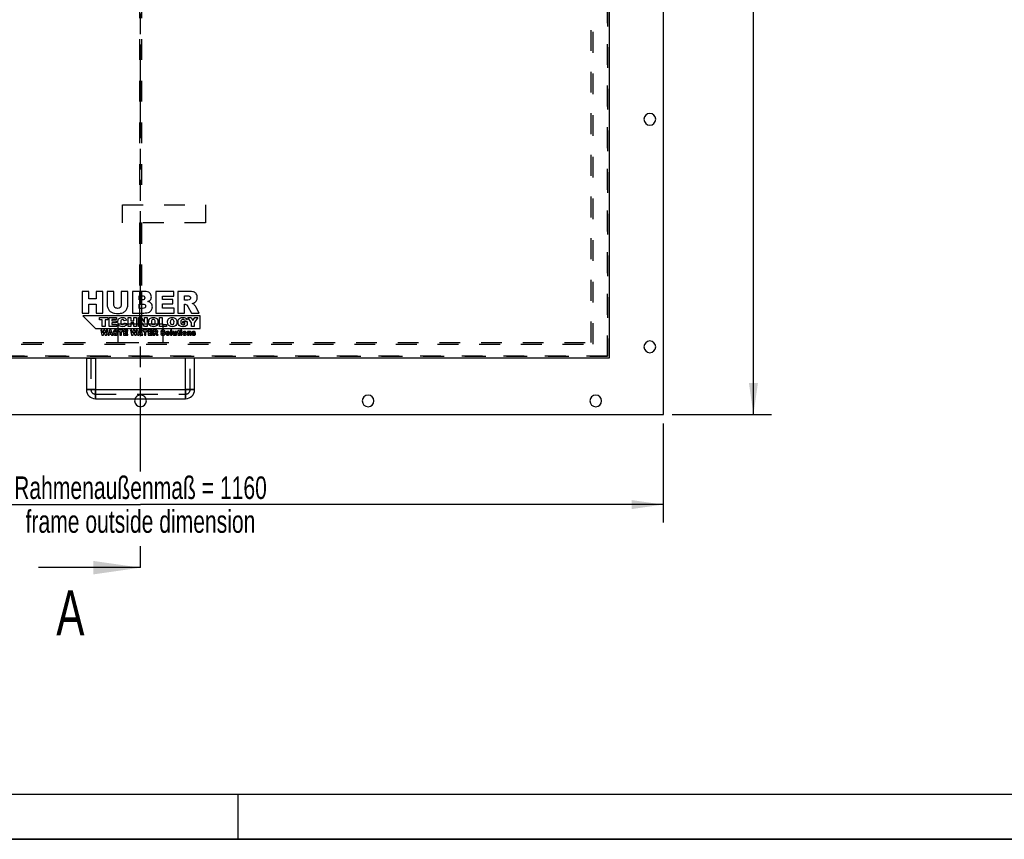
# Model space of a CAD drawing. Header units: millimetres. Extents: x 0 to 4200, y 0 to 2970.
# Tile 2 of 15: x 1008 to 2100, y 0 to 909. Entities that reach past the tile are written whole.
import ezdxf

# ---------------------------------------------------------------- set-up
doc = ezdxf.new("R2010")
doc.units = ezdxf.units.MM
doc.header["$LTSCALE"] = 231
doc.linetypes.add('HIDDEN', pattern=[0.2, 0.1, -0.1])
doc.linetypes.add('PHANTOM', pattern=[0.8, 0.45, -0.05, 0.1, -0.05, 0.1, -0.05])
doc.layers.get('0').update_dxf_attribs({"linetype": 'CONTINUOUS'})
for name, color, linetype in [('005_AXIS', 7, 'CONTINUOUS'), ('007_CURVES', 7, 'CONTINUOUS'), ('050_DIMENSIONING', 7, 'CONTINUOUS'), ('DEFAULT_2', 8, 'HIDDEN'), ('HATCHING_BL1', 7, 'CONTINUOUS')]:
    doc.layers.add(name, color=color, linetype=linetype)
doc.styles.get("Standard").update_dxf_attribs({"font": 'txt', "width": 0.7})
doc.dimstyles.new('DIMSTYLE_2', dxfattribs={"dimtxt": 25, "dimasz": 35, "dimexe": 2, "dimexo": 1, "dimtad": 1, "dimtxsty": 'Standard', "dimblk": '_FILLED', "dimblk1": '_FILLED', "dimblk2": '_FILLED', "dimcen": 0.09, "dimazin": 2, "dimtp": 1.2, "dimtm": 1.2, "dimtfac": 1, "dimtofl": 0, "dimtmove": 0, "dimatfit": 3, "dimldrblk": '_FILLED', "dimfxl": 1, "dimtolj": 1, "dimarcsym": 0})
doc.dimstyles.get("Standard").update_dxf_attribs({"dimtxt": 25, "dimasz": 35, "dimexe": 2, "dimexo": 1, "dimtad": 1, "dimtxsty": 'Standard', "dimblk": '_FILLED', "dimblk1": '_FILLED', "dimblk2": '_FILLED', "dimcen": 0.09, "dimazin": 2, "dimtol": 1, "dimtp": 0.01, "dimtm": 0.01, "dimtfac": 1, "dimtofl": 0, "dimtmove": 0, "dimatfit": 3, "dimldrblk": '_FILLED', "dimfxl": 1, "dimtolj": 1, "dimarcsym": 0})

# ---------------------------------------------------------------- blocks, each defined once
blk = doc.blocks.new('_FILLED')
at = {"color": 0, "linetype": 'ByBlock'}
blk.add_solid([(0, 0), (-1, 0.143), (-1, -0.143)], dxfattribs=at)
blk = doc.blocks.new('*D5')
at = {"layer": '050_DIMENSIONING', "color": 2, "linetype": 'Continuous', "transparency": 16777216}
for p, q in [((561.7, 461.4), (561.7, 351.4)), ((1721.7, 461.4), (1721.7, 351.4)), ((561.7, 371.4), (1141.7, 371.4)), ((1721.7, 371.4), (1141.7, 371.4))]:
    blk.add_line(p, q, dxfattribs=at)
at = {"layer": '050_DIMENSIONING', "color": 2, "linetype": 'Continuous', "transparency": 16777216, "xscale": 35, "yscale": 35, "zscale": 35, "rotation": 180}
blk.add_blockref('_FILLED', (561.7, 371.4), dxfattribs=at)
at = {"layer": '050_DIMENSIONING', "color": 2, "linetype": 'Continuous', "transparency": 16777216, "xscale": 35, "yscale": 35, "zscale": 35}
blk.add_blockref('_FILLED', (1721.7, 371.4), dxfattribs=at)
at = {"layer": '050_DIMENSIONING', "color": 2, "linetype": 'Continuous', "transparency": 16777216, "insert": (1141.7, 402.6), "char_height": 25, "width": 602.679, "attachment_point": 2, "line_spacing_factor": 0.9}
blk.add_mtext('Rahmenaußenmaß = 1160\\Pframe outside dimension', dxfattribs=at)
blk = doc.blocks.new('*D6')
at = {"layer": '050_DIMENSIONING', "color": 2, "linetype": 'Continuous', "transparency": 16777216}
for p, q in [((1611.7, 1676.4), (1841.7, 1676.4)), ((1821.7, 1676.4), (1821.7, 1073.9)), ((1821.7, 471.4), (1821.7, 1073.9)), ((1731.7, 471.4), (1841.7, 471.4))]:
    blk.add_line(p, q, dxfattribs=at)
at = {"layer": '050_DIMENSIONING', "color": 2, "linetype": 'Continuous', "transparency": 16777216, "xscale": 35, "yscale": 35, "zscale": 35}
for p, rotation in [((1821.7, 1676.4), 90), ((1821.7, 471.4), 270)]:
    blk.add_blockref('_FILLED', p, dxfattribs=dict(at, rotation=rotation))
at = {"layer": '050_DIMENSIONING', "color": 2, "linetype": 'Continuous', "transparency": 16777216, "insert": (1790.5, 1073.9), "char_height": 25, "width": 602.679, "attachment_point": 2, "rotation": 90, "line_spacing_factor": 0.9}
blk.add_mtext('Rahmenaußenmaß = 1205\\Pframe outside dimension', dxfattribs=at)
blk = doc.blocks.new('XSEC_FILLED')
at = {"color": 0, "linetype": 'ByBlock'}
blk.add_solid([(0, 0), (-1, 0.143), (-1, -0.143)], dxfattribs=at)
blk = doc.blocks.new('HATCHING_BL1', base_point=(1085.2, 1038.9))
at = {"layer": 'HATCHING_BL1', "color": 7, "linetype": 'PHANTOM'}
for p, q in [((1141.7, 1726.4), (1141.7, 1776.4)), ((1141.7, 408.2), (1141.7, 1726.4)), ((1141.7, 301.4), (1141.7, 325.4))]:
    blk.add_line(p, q, dxfattribs=at)
at = {"layer": 'HATCHING_BL1', "color": 7, "linetype": 'Continuous', "char_height": 50, "width": 64.286, "attachment_point": 1, "line_spacing_factor": 0.9}
for insert in [(1057.1, 1851.4), (1048.3, 276.4)]:
    blk.add_mtext('A', dxfattribs=dict(at, insert=insert))
at = {"layer": 'HATCHING_BL1', "color": 7, "linetype": 'Continuous'}
for points in [[(1141.7, 1776.4), (1037.5, 1776.4)], [(1141.7, 301.4), (1028.7, 301.4)]]:
    blk.add_leader(points, dimstyle='Standard', override={"dimasz": 52.5, "dimtad": 0, "dimldrblk": 'XSEC_FILLED'}, dxfattribs=at)

msp = doc.modelspace()

# ---------------------------------------------------------------- linework, layer by layer
at = {"color": 7, "linetype": 'Continuous'}
for p, q in [((1721.738, 471.398), (1721.738, 1631.398)), ((1661.738, 1573.898), (1661.738, 533.898)), ((1084.243, 607.898), (1076.827, 607.898)), ((1076.827, 607.898), (1076.827, 583.898)), ((1084.243, 599.5), (1084.243, 607.898)), ((1099.795, 607.898), (1092.346, 607.898)), ((1092.346, 607.898), (1092.346, 599.5)), ((1099.795, 583.898), (1099.795, 607.898)), ((1112.139, 607.898), (1104.739, 607.898)), ((1104.739, 607.898), (1104.739, 593.59)), ((1112.139, 593.246), (1112.139, 607.898)), ((1127.741, 607.898), (1120.341, 607.898)), ((1120.341, 607.898), (1120.341, 593.246)), ((1127.741, 593.59), (1127.741, 607.898)), ((1146.551, 607.898), (1132.668, 607.898)), ((1132.668, 607.898), (1132.668, 583.898)), ((1140.15, 603.036), (1143.424, 603.036)), ((1140.15, 598.485), (1140.15, 603.036)), ((1178.589, 607.898), (1158.715, 607.898)), ((1158.715, 607.898), (1158.715, 583.898)), ((1166.147, 598.959), (1166.147, 602.774)), ((1166.147, 602.774), (1178.589, 602.774)), ((1178.589, 602.774), (1178.589, 607.898)), ((1195.402, 607.898), (1183.042, 607.898)), ((1183.042, 607.898), (1183.042, 583.898)), ((1190.491, 603.052), (1193.749, 603.052)), ((1190.491, 598.173), (1190.491, 603.052)), ((1092.346, 599.5), (1084.243, 599.5)), ((1084.243, 583.898), (1084.243, 593.606)), ((1084.243, 593.606), (1092.346, 593.606)), ((1092.346, 593.606), (1092.346, 583.898)), ((1143.375, 598.485), (1140.15, 598.485)), ((1140.15, 593.917), (1143.915, 593.917)), ((1140.15, 589.055), (1140.15, 593.917)), ((1177.689, 598.959), (1166.147, 598.959)), ((1166.147, 589.333), (1166.147, 594.064)), ((1166.147, 594.064), (1177.689, 594.064)), ((1177.689, 594.064), (1177.689, 598.959)), ((1193.618, 598.173), (1190.491, 598.173)), ((1190.491, 583.898), (1190.491, 593.639)), ((1190.491, 593.639), (1191.146, 593.639)), ((1194.305, 591.232), (1198.267, 583.898)), ((1206.649, 583.898), (1203.048, 590.839)), ((1076.827, 583.898), (1084.243, 583.898)), ((1207.738, 580.898), (1077.738, 580.898)), ((1077.738, 580.898), (1091.738, 566.898)), ((1092.346, 583.898), (1099.795, 583.898)), ((1132.668, 583.898), (1145.471, 583.898)), ((1143.932, 589.055), (1140.15, 589.055)), ((1158.715, 583.898), (1178.949, 583.898)), ((1178.949, 589.333), (1166.147, 589.333)), ((1178.949, 583.898), (1178.949, 589.333)), ((1183.042, 583.898), (1190.491, 583.898)), ((1198.267, 583.898), (1206.649, 583.898)), ((1207.738, 566.898), (1207.738, 580.898)), ((1096.118, 576.429), (1096.118, 578.898)), ((1096.118, 578.898), (1105.511, 578.898)), ((1099.269, 576.429), (1096.118, 576.429)), ((1099.269, 568.898), (1099.269, 576.429)), ((1102.359, 568.898), (1099.269, 568.898)), ((1105.511, 576.429), (1102.359, 576.429)), ((1102.359, 576.429), (1102.359, 568.898)), ((1105.511, 578.898), (1105.511, 576.429)), ((1106.902, 568.898), (1106.902, 578.898)), ((1106.902, 578.898), (1115.183, 578.898)), ((1115.333, 568.898), (1106.902, 568.898)), ((1115.183, 576.763), (1109.999, 576.763)), ((1109.999, 576.763), (1109.999, 575.173)), ((1109.999, 575.173), (1114.808, 575.173)), ((1114.808, 573.134), (1109.999, 573.134)), ((1109.999, 573.134), (1109.999, 571.163)), ((1109.999, 571.163), (1115.333, 571.163)), ((1114.808, 575.173), (1114.808, 573.134)), ((1115.183, 578.898), (1115.183, 576.763)), ((1115.333, 571.163), (1115.333, 568.898)), ((1126.268, 575.958), (1123.539, 575.351)), ((1123.655, 572.991), (1126.363, 572.172)), ((1127.878, 568.898), (1127.878, 578.898)), ((1127.878, 578.898), (1130.968, 578.898)), ((1130.968, 568.898), (1127.878, 568.898)), ((1130.968, 578.898), (1130.968, 575.399)), ((1130.968, 575.399), (1134.344, 575.399)), ((1134.344, 572.943), (1130.968, 572.943)), ((1130.968, 572.943), (1130.968, 568.898)), ((1134.344, 575.399), (1134.344, 578.898)), ((1134.344, 578.898), (1137.448, 578.898)), ((1134.344, 568.898), (1134.344, 572.943)), ((1137.448, 568.898), (1134.344, 568.898)), ((1137.448, 578.898), (1137.448, 568.898)), ((1139.522, 568.898), (1139.522, 578.898)), ((1139.522, 578.898), (1142.407, 578.898)), ((1142.428, 568.898), (1139.522, 568.898)), ((1142.407, 578.898), (1146.172, 573.359)), ((1146.172, 568.898), (1142.428, 574.382)), ((1142.428, 574.382), (1142.428, 568.898)), ((1146.172, 573.359), (1146.172, 578.898)), ((1146.172, 578.898), (1149.085, 578.898)), ((1149.085, 568.898), (1146.172, 568.898)), ((1149.085, 578.898), (1149.085, 568.898)), ((1162.775, 568.898), (1162.775, 578.898)), ((1162.775, 578.898), (1165.865, 578.898)), ((1170.688, 568.898), (1162.775, 568.898)), ((1165.865, 578.898), (1165.865, 571.36)), ((1165.865, 571.36), (1170.688, 571.36)), ((1170.688, 571.36), (1170.688, 568.898)), ((1188.758, 574.6), (1193.533, 574.6)), ((1188.758, 572.52), (1188.758, 574.6)), ((1190.825, 572.52), (1188.758, 572.52)), ((1193.396, 576.238), (1190.415, 575.706)), ((1190.825, 571.579), (1190.825, 572.52)), ((1193.533, 574.6), (1193.533, 570.337)), ((1198.253, 573.086), (1194.358, 578.898)), ((1194.358, 578.898), (1197.789, 578.898)), ((1197.789, 578.898), (1199.801, 575.521)), ((1198.253, 568.898), (1198.253, 573.086)), ((1201.35, 568.898), (1198.253, 568.898)), ((1199.801, 575.521), (1201.82, 578.898)), ((1205.238, 578.898), (1201.35, 573.086)), ((1201.35, 573.086), (1201.35, 568.898)), ((1201.82, 578.898), (1205.238, 578.898)), ((1091.738, 566.898), (1207.738, 566.898)), ((1099.265, 564.898), (1097.652, 564.898)), ((1097.652, 564.898), (1098.875, 559.398)), ((1098.875, 559.398), (1100.541, 559.398)), ((1099.847, 561.818), (1099.265, 564.898)), ((1100.695, 564.898), (1099.847, 561.818)), ((1100.541, 559.398), (1101.501, 562.861)), ((1102.304, 564.898), (1100.695, 564.898)), ((1101.501, 562.861), (1102.466, 559.398)), ((1103.156, 561.821), (1102.304, 564.898)), ((1102.466, 559.398), (1104.131, 559.398)), ((1103.737, 564.898), (1103.156, 561.821)), ((1105.347, 564.898), (1103.737, 564.898)), ((1104.131, 559.398), (1105.347, 564.898)), ((1107.418, 564.898), (1105.351, 559.398)), ((1105.351, 559.398), (1107.084, 559.398)), ((1107.084, 559.398), (1107.35, 560.306)), ((1107.35, 560.306), (1109.282, 560.306)), ((1109.271, 564.898), (1107.418, 564.898)), ((1107.722, 561.495), (1108.322, 563.472)), ((1108.93, 561.495), (1107.722, 561.495)), ((1108.322, 563.472), (1108.93, 561.495)), ((1111.338, 559.398), (1109.271, 564.898)), ((1109.282, 560.306), (1109.556, 559.398)), ((1109.556, 559.398), (1111.338, 559.398)), ((1113.199, 561.319), (1111.582, 561.217)), ((1114.79, 563.258), (1116.392, 563.352)), ((1122.207, 564.898), (1117.041, 564.898)), ((1117.041, 564.898), (1117.041, 563.54)), ((1117.041, 563.54), (1118.774, 563.54)), ((1118.774, 563.54), (1118.774, 559.398)), ((1118.774, 559.398), (1120.474, 559.398)), ((1120.474, 559.398), (1120.474, 563.54)), ((1120.474, 563.54), (1122.207, 563.54)), ((1122.207, 563.54), (1122.207, 564.898)), ((1127.527, 564.898), (1122.972, 564.898)), ((1122.972, 564.898), (1122.972, 559.398)), ((1122.972, 559.398), (1127.61, 559.398)), ((1124.676, 562.849), (1124.676, 563.724)), ((1124.676, 563.724), (1127.527, 563.724)), ((1127.321, 562.849), (1124.676, 562.849)), ((1124.676, 560.643), (1124.676, 561.728)), ((1124.676, 561.728), (1127.321, 561.728)), ((1127.61, 560.643), (1124.676, 560.643)), ((1127.321, 561.728), (1127.321, 562.849)), ((1127.527, 563.724), (1127.527, 564.898)), ((1127.61, 559.398), (1127.61, 560.643)), ((1132.134, 564.898), (1130.521, 564.898)), ((1130.521, 564.898), (1131.744, 559.398)), ((1131.744, 559.398), (1133.41, 559.398)), ((1132.716, 561.818), (1132.134, 564.898)), ((1133.563, 564.898), (1132.716, 561.818)), ((1133.41, 559.398), (1134.37, 562.861)), ((1135.173, 564.898), (1133.563, 564.898)), ((1134.37, 562.861), (1135.334, 559.398)), ((1136.025, 561.821), (1135.173, 564.898)), ((1135.334, 559.398), (1137, 559.398)), ((1136.606, 564.898), (1136.025, 561.821)), ((1138.216, 564.898), (1136.606, 564.898)), ((1137, 559.398), (1138.216, 564.898)), ((1140.287, 564.898), (1138.219, 559.398)), ((1138.219, 559.398), (1139.953, 559.398)), ((1139.953, 559.398), (1140.219, 560.306)), ((1140.219, 560.306), (1142.151, 560.306)), ((1142.14, 564.898), (1140.287, 564.898)), ((1140.59, 561.495), (1141.191, 563.472)), ((1141.798, 561.495), (1140.59, 561.495)), ((1141.191, 563.472), (1141.798, 561.495)), ((1144.207, 559.398), (1142.14, 564.898)), ((1142.151, 560.306), (1142.425, 559.398)), ((1142.425, 559.398), (1144.207, 559.398)), ((1149.527, 564.898), (1144.361, 564.898)), ((1144.361, 564.898), (1144.361, 563.54)), ((1144.361, 563.54), (1146.094, 563.54)), ((1146.094, 563.54), (1146.094, 559.398)), ((1146.094, 559.398), (1147.794, 559.398)), ((1147.794, 559.398), (1147.794, 563.54)), ((1147.794, 563.54), (1149.527, 563.54)), ((1149.527, 563.54), (1149.527, 564.898)), ((1154.847, 564.898), (1150.292, 564.898)), ((1150.292, 564.898), (1150.292, 559.398)), ((1150.292, 559.398), (1154.929, 559.398)), ((1151.996, 562.849), (1151.996, 563.724)), ((1151.996, 563.724), (1154.847, 563.724)), ((1154.641, 562.849), (1151.996, 562.849)), ((1151.996, 560.643), (1151.996, 561.728)), ((1151.996, 561.728), (1154.641, 561.728)), ((1154.929, 560.643), (1151.996, 560.643)), ((1154.641, 561.728), (1154.641, 562.849)), ((1154.847, 563.724), (1154.847, 564.898)), ((1154.929, 559.398), (1154.929, 560.643)), ((1158.7, 564.898), (1155.867, 564.898)), ((1155.867, 564.898), (1155.867, 559.398)), ((1155.867, 559.398), (1157.574, 559.398)), ((1157.574, 563.787), (1158.321, 563.787)), ((1157.574, 562.669), (1157.574, 563.787)), ((1158.291, 562.669), (1157.574, 562.669)), ((1157.574, 559.398), (1157.574, 561.63)), ((1157.574, 561.63), (1157.724, 561.63)), ((1158.449, 561.079), (1159.356, 559.398)), ((1159.356, 559.398), (1161.277, 559.398)), ((1161.277, 559.398), (1160.452, 560.989)), ((1165.704, 561.319), (1164.087, 561.217)), ((1167.295, 563.258), (1168.897, 563.352)), ((1176.539, 564.898), (1175.009, 564.898)), ((1175.009, 564.898), (1175.009, 559.398)), ((1175.009, 559.398), (1176.539, 559.398)), ((1176.539, 559.398), (1176.539, 564.898)), ((1179.034, 563.382), (1177.5, 563.382)), ((1177.5, 563.382), (1177.5, 560.846)), ((1179.034, 561.191), (1179.034, 563.382)), ((1181.713, 563.382), (1180.186, 563.382)), ((1180.186, 563.382), (1180.186, 561.465)), ((1180.287, 560.043), (1180.287, 559.398)), ((1180.287, 559.398), (1181.713, 559.398)), ((1181.713, 559.398), (1181.713, 563.382)), ((1182.951, 563.382), (1182.388, 563.382)), ((1182.388, 563.382), (1182.388, 562.264)), ((1182.388, 562.264), (1182.951, 562.264)), ((1184.482, 564.898), (1182.951, 564.114)), ((1182.951, 564.114), (1182.951, 563.382)), ((1182.951, 562.264), (1182.951, 560.861)), ((1184.482, 563.382), (1184.482, 564.898)), ((1185.322, 563.382), (1184.482, 563.382)), ((1184.482, 560.85), (1184.482, 562.264)), ((1184.482, 562.264), (1185.322, 562.264)), ((1185.378, 559.432), (1185.266, 560.482)), ((1185.322, 562.264), (1185.322, 563.382)), ((1187.633, 564.898), (1186.106, 564.898)), ((1186.106, 564.898), (1186.106, 563.859)), ((1186.106, 563.859), (1187.633, 563.859)), ((1187.633, 563.382), (1186.106, 563.382)), ((1186.106, 563.382), (1186.106, 559.398)), ((1186.106, 559.398), (1187.633, 559.398)), ((1187.633, 563.859), (1187.633, 564.898)), ((1187.633, 559.398), (1187.633, 563.382)), ((1195.155, 563.382), (1193.733, 563.382)), ((1193.733, 563.382), (1193.733, 559.398)), ((1193.733, 559.398), (1195.26, 559.398)), ((1195.155, 562.733), (1195.155, 563.382)), ((1195.26, 559.398), (1195.26, 561.311)), ((1196.412, 561.589), (1196.412, 559.398)), ((1196.412, 559.398), (1197.947, 559.398)), ((1197.947, 559.398), (1197.947, 561.93)), ((1200.104, 560.647), (1198.588, 560.505)), ((1201.241, 562.264), (1202.689, 562.407)), ((1661.738, 533.898), (621.738, 533.898)), ((1081.738, 533.898), (1081.738, 498.898)), ((1091.738, 533.898), (1091.738, 498.898)), ((1191.738, 498.898), (1191.738, 533.898)), ((1201.738, 498.898), (1201.738, 533.898)), ((1091.738, 498.898), (1191.738, 498.898)), ((1091.738, 488.898), (1191.738, 488.898)), ((561.738, 471.398), (1721.738, 471.398)), ((0, 0), (4200, 0))]:
    msp.add_line(p, q, dxfattribs=at)
at = {"color": 9, "linetype": 'Continuous'}
for p, q in [((1091.738, 498.898), (1081.738, 498.898)), ((1091.738, 498.898), (1091.738, 488.898)), ((1191.738, 498.898), (1191.738, 488.898)), ((1191.738, 498.898), (1201.738, 498.898))]:
    msp.add_line(p, q, dxfattribs=at)
at = {"color": 5, "linetype": 'Continuous'}
msp.add_line((50, 50), (4150, 50), dxfattribs=at)
at = {"color": 3, "linetype": 'Continuous'}
for p, q in [((1250, 0), (1250, 50)), ((4200, 0), (0, 0))]:
    msp.add_line(p, q, dxfattribs=at)
at = {"color": 7, "linetype": 'Continuous'}
for centre, start, end in [((1091.738, 498.898), 180, 270), ((1191.738, 498.898), 270, 360)]:
    msp.add_arc(centre, 10, start, end, dxfattribs=at)
for points in [[(1143.424, 603.036), (1144.537, 603.036), (1145.323, 602.839), (1145.782, 602.446)], [(1145.782, 602.446), (1146.24, 602.053), (1146.469, 601.497), (1146.469, 600.809)], [(1146.469, 600.809), (1146.469, 600.056), (1146.24, 599.467), (1145.782, 599.074)], [(1151.872, 606.179), (1150.627, 607.325), (1148.859, 607.898), (1146.551, 607.898)], [(1153.738, 601.922), (1153.738, 603.609), (1153.116, 605.033), (1151.872, 606.179)], [(1152.415, 598.269), (1153.296, 599.287), (1153.738, 600.498), (1153.738, 601.922)], [(1193.749, 603.052), (1195.091, 603.052), (1196.024, 602.839), (1196.512, 602.425)], [(1200.657, 607.309), (1199.446, 607.701), (1197.694, 607.898), (1195.402, 607.898)], [(1196.512, 602.425), (1197.007, 602.004), (1197.252, 601.415), (1197.252, 600.646)], [(1203.582, 605.111), (1202.835, 606.179), (1201.869, 606.916), (1200.657, 607.309)], [(1204.701, 601.235), (1204.701, 602.757), (1204.325, 604.051), (1203.582, 605.111)], [(1203.84, 597.777), (1204.406, 598.746), (1204.701, 599.892), (1204.701, 601.235)], [(1104.739, 593.59), (1104.739, 592.411), (1104.969, 591.068), (1105.424, 589.529)], [(1113.22, 590.184), (1112.499, 590.921), (1112.139, 591.936), (1112.139, 593.246)], [(1116.248, 589.088), (1114.955, 589.088), (1113.94, 589.448), (1113.22, 590.184)], [(1119.244, 590.168), (1118.524, 589.448), (1117.525, 589.088), (1116.248, 589.088)], [(1120.341, 593.246), (1120.341, 591.92), (1119.964, 590.888), (1119.244, 590.168)], [(1127.069, 589.579), (1127.511, 590.839), (1127.741, 592.165), (1127.741, 593.59)], [(1145.782, 599.074), (1145.323, 598.681), (1144.521, 598.485), (1143.375, 598.485)], [(1143.915, 593.917), (1145.209, 593.917), (1146.109, 593.688), (1146.633, 593.262)], [(1146.633, 593.262), (1147.157, 592.837), (1147.419, 592.264), (1147.419, 591.56)], [(1147.419, 591.56), (1147.419, 590.79), (1147.157, 590.184), (1146.633, 589.726)], [(1149.825, 596.667), (1150.955, 597.06), (1151.823, 597.584), (1152.415, 598.269)], [(1153.623, 594.523), (1152.805, 595.538), (1151.544, 596.242), (1149.825, 596.667)], [(1154.851, 590.725), (1154.851, 592.247), (1154.442, 593.508), (1153.623, 594.523)], [(1153.981, 587.37), (1154.557, 588.351), (1154.851, 589.48), (1154.851, 590.725)], [(1191.146, 593.639), (1191.817, 593.639), (1192.423, 593.442), (1192.954, 593.07)], [(1192.954, 593.07), (1193.356, 592.787), (1193.794, 592.179), (1194.305, 591.232)], [(1195.585, 598.491), (1194.6, 598.272), (1193.945, 598.173), (1193.618, 598.173)], [(1196.781, 599.251), (1196.466, 598.845), (1196.074, 598.599), (1195.585, 598.491)], [(1197.252, 600.646), (1197.252, 600.122), (1197.089, 599.647), (1196.781, 599.251)], [(1198.889, 594.49), (1200.003, 594.736), (1200.87, 595.047), (1201.499, 595.428)], [(1200.825, 593.594), (1200.428, 593.884), (1199.773, 594.179), (1198.889, 594.49)], [(1202.015, 592.328), (1201.492, 592.984), (1201.099, 593.393), (1200.825, 593.594)], [(1201.499, 595.428), (1202.491, 596.029), (1203.277, 596.815), (1203.84, 597.777)], [(1203.048, 590.839), (1202.868, 591.199), (1202.524, 591.691), (1202.015, 592.328)], [(1105.424, 589.529), (1105.705, 588.58), (1106.229, 587.663), (1107.003, 586.766)], [(1107.003, 586.766), (1107.768, 585.879), (1108.619, 585.191), (1109.551, 584.697)], [(1109.551, 584.697), (1110.469, 584.209), (1111.632, 583.898), (1113.007, 583.734)], [(1113.007, 583.734), (1114.382, 583.57), (1115.659, 583.489), (1116.838, 583.489)], [(1116.838, 583.489), (1118.851, 583.489), (1120.587, 583.767), (1122.022, 584.29)], [(1117.953, 577.731), (1118.833, 578.618), (1120.081, 579.068), (1121.691, 579.068)], [(1121.691, 579.068), (1122.946, 579.068), (1123.935, 578.809), (1124.657, 578.302)], [(1122.022, 584.29), (1123.059, 584.667), (1124.041, 585.322), (1124.99, 586.272)], [(1124.99, 586.272), (1125.94, 587.221), (1126.627, 588.318), (1127.069, 589.579)], [(1146.633, 589.726), (1146.109, 589.268), (1145.209, 589.055), (1143.932, 589.055)], [(1145.471, 583.898), (1146.011, 583.898), (1147.124, 583.996), (1148.794, 584.221)], [(1148.794, 584.221), (1150.038, 584.389), (1150.988, 584.651), (1151.611, 585.01)], [(1151.611, 585.01), (1152.608, 585.584), (1153.394, 586.37), (1153.981, 587.37)], [(1152.114, 577.704), (1153.021, 578.611), (1154.29, 579.068), (1155.913, 579.068)], [(1155.913, 579.068), (1157.578, 579.068), (1158.86, 578.618), (1159.76, 577.725)], [(1173.069, 577.704), (1173.976, 578.611), (1175.245, 579.068), (1176.868, 579.068)], [(1176.868, 579.068), (1178.533, 579.068), (1179.815, 578.618), (1180.715, 577.725)], [(1186.003, 578.581), (1186.677, 578.905), (1187.591, 579.068), (1188.737, 579.068)], [(1188.737, 579.068), (1189.842, 579.068), (1190.668, 578.966), (1191.212, 578.765)], [(1116.636, 573.918), (1116.636, 575.576), (1117.073, 576.845), (1117.953, 577.731)], [(1117.386, 570.862), (1116.882, 571.661), (1116.636, 572.677), (1116.636, 573.918)], [(1119.168, 569.201), (1118.478, 569.512), (1117.885, 570.071), (1117.386, 570.862)], [(1121.834, 568.727), (1120.743, 568.727), (1119.856, 568.891), (1119.168, 569.201)], [(1120.153, 575.912), (1119.87, 575.487), (1119.733, 574.832), (1119.733, 573.939)], [(1119.733, 573.939), (1119.733, 572.834), (1119.897, 572.07), (1120.236, 571.659)], [(1121.766, 576.756), (1121.063, 576.756), (1120.524, 576.47), (1120.153, 575.912)], [(1120.236, 571.659), (1120.572, 571.251), (1121.043, 571.047), (1121.657, 571.047)], [(1121.657, 571.047), (1122.243, 571.047), (1122.694, 571.21), (1122.995, 571.543)], [(1122.603, 576.561), (1122.353, 576.688), (1122.073, 576.756), (1121.766, 576.756)], [(1124.044, 569.116), (1123.464, 568.857), (1122.728, 568.727), (1121.834, 568.727)], [(1123.236, 576.017), (1123.062, 576.251), (1122.85, 576.435), (1122.603, 576.561)], [(1122.995, 571.543), (1123.294, 571.872), (1123.519, 572.356), (1123.655, 572.991)], [(1123.539, 575.351), (1123.444, 575.651), (1123.342, 575.876), (1123.236, 576.017)], [(1125.503, 570.269), (1125.108, 569.757), (1124.624, 569.375), (1124.044, 569.116)], [(1124.657, 578.302), (1125.381, 577.793), (1125.913, 577.008), (1126.268, 575.958)], [(1126.363, 572.172), (1126.179, 571.408), (1125.893, 570.774), (1125.503, 570.269)], [(1150.75, 573.891), (1150.75, 575.521), (1151.2, 576.79), (1152.114, 577.704)], [(1151.436, 570.97), (1150.975, 571.749), (1150.75, 572.718), (1150.75, 573.891)], [(1153.231, 569.263), (1152.496, 569.621), (1151.896, 570.194), (1151.436, 570.97)], [(1156.036, 568.727), (1154.904, 568.727), (1153.969, 568.905), (1153.231, 569.263)], [(1154.405, 576.067), (1154.024, 575.624), (1153.84, 574.894), (1153.84, 573.877)], [(1153.84, 573.877), (1153.84, 572.868), (1154.024, 572.138), (1154.397, 571.7)], [(1154.397, 571.7), (1154.774, 571.258), (1155.286, 571.04), (1155.934, 571.04)], [(1155.906, 576.729), (1155.279, 576.729), (1154.781, 576.504), (1154.405, 576.067)], [(1157.448, 576.074), (1157.066, 576.51), (1156.554, 576.729), (1155.906, 576.729)], [(1155.934, 571.04), (1156.595, 571.04), (1157.107, 571.251), (1157.475, 571.688)], [(1158.812, 569.348), (1158.069, 568.932), (1157.141, 568.727), (1156.036, 568.727)], [(1158.021, 574.014), (1158.021, 574.955), (1157.83, 575.637), (1157.448, 576.074)], [(1157.475, 571.688), (1157.837, 572.118), (1158.021, 572.895), (1158.021, 574.014)], [(1160.518, 571.094), (1160.122, 570.344), (1159.556, 569.764), (1158.812, 569.348)], [(1159.76, 577.725), (1160.661, 576.831), (1161.111, 575.583), (1161.111, 573.973)], [(1161.111, 573.973), (1161.111, 572.8), (1160.913, 571.845), (1160.518, 571.094)], [(1171.705, 573.891), (1171.705, 575.521), (1172.155, 576.79), (1173.069, 577.704)], [(1172.391, 570.97), (1171.93, 571.749), (1171.705, 572.718), (1171.705, 573.891)], [(1174.186, 569.263), (1173.451, 569.621), (1172.85, 570.194), (1172.391, 570.97)], [(1176.991, 568.727), (1175.859, 568.727), (1174.924, 568.905), (1174.186, 569.263)], [(1175.36, 576.067), (1174.979, 575.624), (1174.795, 574.894), (1174.795, 573.877)], [(1174.795, 573.877), (1174.795, 572.868), (1174.979, 572.138), (1175.352, 571.7)], [(1175.352, 571.7), (1175.729, 571.258), (1176.241, 571.04), (1176.889, 571.04)], [(1176.861, 576.729), (1176.234, 576.729), (1175.736, 576.504), (1175.36, 576.067)], [(1178.403, 576.074), (1178.021, 576.51), (1177.509, 576.729), (1176.861, 576.729)], [(1176.889, 571.04), (1177.55, 571.04), (1178.062, 571.251), (1178.43, 571.688)], [(1179.767, 569.348), (1179.024, 568.932), (1178.096, 568.727), (1176.991, 568.727)], [(1178.976, 574.014), (1178.976, 574.955), (1178.785, 575.637), (1178.403, 576.074)], [(1178.43, 571.688), (1178.792, 572.118), (1178.976, 572.895), (1178.976, 574.014)], [(1181.473, 571.094), (1181.077, 570.344), (1180.511, 569.764), (1179.767, 569.348)], [(1180.715, 577.725), (1181.616, 576.831), (1182.066, 575.583), (1182.066, 573.973)], [(1182.066, 573.973), (1182.066, 572.8), (1181.868, 571.845), (1181.473, 571.094)], [(1183.348, 573.898), (1183.348, 574.989), (1183.574, 575.937), (1184.024, 576.742)], [(1183.961, 571.141), (1183.553, 571.94), (1183.348, 572.861), (1183.348, 573.898)], [(1185.7, 569.332), (1184.951, 569.737), (1184.372, 570.337), (1183.961, 571.141)], [(1184.024, 576.742), (1184.474, 577.547), (1185.129, 578.161), (1186.003, 578.581)], [(1188.608, 568.727), (1187.421, 568.727), (1186.452, 568.925), (1185.7, 569.332)], [(1187.046, 576.163), (1186.643, 575.692), (1186.445, 574.948), (1186.445, 573.932)], [(1186.445, 573.932), (1186.445, 572.847), (1186.643, 572.077), (1187.052, 571.613)], [(1188.669, 576.872), (1187.987, 576.872), (1187.448, 576.633), (1187.046, 576.163)], [(1187.052, 571.613), (1187.462, 571.149), (1188.028, 570.917), (1188.758, 570.917)], [(1191.103, 569.065), (1190.402, 568.843), (1189.569, 568.727), (1188.608, 568.727)], [(1189.786, 576.57), (1189.494, 576.77), (1189.119, 576.872), (1188.669, 576.872)], [(1188.758, 570.917), (1189.099, 570.917), (1189.433, 570.965), (1189.748, 571.064)], [(1189.748, 571.064), (1190.061, 571.163), (1190.415, 571.333), (1190.825, 571.579)], [(1190.415, 575.706), (1190.293, 576.081), (1190.081, 576.367), (1189.786, 576.57)], [(1193.533, 570.337), (1192.619, 569.71), (1191.807, 569.287), (1191.103, 569.065)], [(1191.212, 578.765), (1191.759, 578.564), (1192.216, 578.257), (1192.578, 577.834)], [(1192.578, 577.834), (1192.939, 577.411), (1193.212, 576.879), (1193.396, 576.238)], [(1111.582, 561.217), (1111.627, 560.662), (1111.834, 560.205), (1112.194, 559.844)], [(1112.032, 564.181), (1111.867, 563.93), (1111.789, 563.664), (1111.789, 563.382)], [(1111.789, 563.382), (1111.789, 562.951), (1111.946, 562.598), (1112.267, 562.319)], [(1112.772, 564.774), (1112.441, 564.632), (1112.198, 564.433), (1112.032, 564.181)], [(1112.194, 559.844), (1112.554, 559.484), (1113.199, 559.304), (1114.137, 559.304)], [(1112.267, 562.319), (1112.584, 562.043), (1113.117, 561.818), (1113.863, 561.652)], [(1114.126, 564.992), (1113.552, 564.992), (1113.102, 564.917), (1112.772, 564.774)], [(1113.411, 560.717), (1113.304, 560.854), (1113.233, 561.056), (1113.199, 561.319)], [(1113.361, 563.536), (1113.361, 563.656), (1113.409, 563.757), (1113.51, 563.841)], [(1113.482, 563.297), (1113.402, 563.367), (1113.361, 563.446), (1113.361, 563.536)], [(1114.163, 560.385), (1113.837, 560.385), (1113.586, 560.493), (1113.411, 560.717)], [(1114.054, 563.094), (1113.754, 563.157), (1113.563, 563.225), (1113.482, 563.297)], [(1113.51, 563.841), (1113.608, 563.922), (1113.758, 563.967), (1113.957, 563.967)], [(1113.863, 561.652), (1114.317, 561.551), (1114.606, 561.446), (1114.733, 561.333)], [(1113.957, 563.967), (1114.197, 563.967), (1114.385, 563.911), (1114.52, 563.799)], [(1115.649, 562.609), (1115.326, 562.774), (1114.797, 562.936), (1114.054, 563.094)], [(1115.732, 564.598), (1115.364, 564.86), (1114.827, 564.992), (1114.126, 564.992)], [(1114.137, 559.304), (1114.67, 559.304), (1115.109, 559.383), (1115.461, 559.535)], [(1114.722, 560.553), (1114.591, 560.441), (1114.404, 560.385), (1114.163, 560.385)], [(1114.52, 563.799), (1114.655, 563.686), (1114.745, 563.506), (1114.79, 563.258)], [(1114.921, 560.951), (1114.921, 560.801), (1114.854, 560.666), (1114.722, 560.553)], [(1114.733, 561.333), (1114.857, 561.221), (1114.921, 561.094), (1114.921, 560.951)], [(1115.461, 559.535), (1115.81, 559.687), (1116.084, 559.912), (1116.28, 560.211)], [(1116.35, 562.001), (1116.204, 562.242), (1115.972, 562.444), (1115.649, 562.609)], [(1116.392, 563.352), (1116.321, 563.922), (1116.099, 564.335), (1115.732, 564.598)], [(1116.28, 560.211), (1116.474, 560.508), (1116.572, 560.835), (1116.572, 561.187)], [(1116.572, 561.187), (1116.572, 561.488), (1116.497, 561.758), (1116.35, 562.001)], [(1157.724, 561.63), (1157.878, 561.63), (1158.017, 561.585), (1158.139, 561.5)], [(1158.139, 561.5), (1158.231, 561.435), (1158.331, 561.296), (1158.449, 561.079)], [(1158.742, 562.742), (1158.516, 562.692), (1158.366, 562.669), (1158.291, 562.669)], [(1158.321, 563.787), (1158.629, 563.787), (1158.842, 563.739), (1158.954, 563.644)], [(1159.904, 564.763), (1159.627, 564.853), (1159.225, 564.898), (1158.7, 564.898)], [(1159.016, 562.916), (1158.944, 562.823), (1158.854, 562.767), (1158.742, 562.742)], [(1158.954, 563.644), (1159.068, 563.547), (1159.124, 563.412), (1159.124, 563.236)], [(1159.124, 563.236), (1159.124, 563.116), (1159.086, 563.007), (1159.016, 562.916)], [(1159.499, 561.825), (1159.754, 561.882), (1159.953, 561.953), (1160.097, 562.04)], [(1159.943, 561.62), (1159.852, 561.686), (1159.702, 561.754), (1159.499, 561.825)], [(1160.575, 564.259), (1160.403, 564.504), (1160.182, 564.673), (1159.904, 564.763)], [(1160.215, 561.33), (1160.096, 561.48), (1160.006, 561.574), (1159.943, 561.62)], [(1160.097, 562.04), (1160.324, 562.178), (1160.504, 562.358), (1160.633, 562.579)], [(1160.452, 560.989), (1160.411, 561.071), (1160.332, 561.184), (1160.215, 561.33)], [(1160.831, 563.371), (1160.831, 563.72), (1160.745, 564.016), (1160.575, 564.259)], [(1160.633, 562.579), (1160.763, 562.801), (1160.831, 563.063), (1160.831, 563.371)], [(1164.087, 561.217), (1164.132, 560.662), (1164.339, 560.205), (1164.699, 559.844)], [(1164.538, 564.181), (1164.372, 563.93), (1164.294, 563.664), (1164.294, 563.382)], [(1164.294, 563.382), (1164.294, 562.951), (1164.451, 562.598), (1164.772, 562.319)], [(1165.277, 564.774), (1164.947, 564.632), (1164.703, 564.433), (1164.538, 564.181)], [(1164.699, 559.844), (1165.059, 559.484), (1165.704, 559.304), (1166.642, 559.304)], [(1164.772, 562.319), (1165.089, 562.043), (1165.622, 561.818), (1166.368, 561.652)], [(1166.631, 564.992), (1166.057, 564.992), (1165.607, 564.917), (1165.277, 564.774)], [(1165.916, 560.717), (1165.809, 560.854), (1165.738, 561.056), (1165.704, 561.319)], [(1165.866, 563.536), (1165.866, 563.656), (1165.914, 563.757), (1166.015, 563.841)], [(1165.987, 563.297), (1165.907, 563.367), (1165.866, 563.446), (1165.866, 563.536)], [(1166.669, 560.385), (1166.342, 560.385), (1166.091, 560.493), (1165.916, 560.717)], [(1166.559, 563.094), (1166.26, 563.157), (1166.068, 563.225), (1165.987, 563.297)], [(1166.015, 563.841), (1166.113, 563.922), (1166.263, 563.967), (1166.462, 563.967)], [(1166.368, 561.652), (1166.822, 561.551), (1167.111, 561.446), (1167.238, 561.333)], [(1166.462, 563.967), (1166.702, 563.967), (1166.89, 563.911), (1167.025, 563.799)], [(1168.154, 562.609), (1167.832, 562.774), (1167.303, 562.936), (1166.559, 563.094)], [(1168.237, 564.598), (1167.869, 564.86), (1167.333, 564.992), (1166.631, 564.992)], [(1166.642, 559.304), (1167.175, 559.304), (1167.614, 559.383), (1167.966, 559.535)], [(1167.228, 560.553), (1167.096, 560.441), (1166.909, 560.385), (1166.669, 560.385)], [(1167.025, 563.799), (1167.16, 563.686), (1167.25, 563.506), (1167.295, 563.258)], [(1167.426, 560.951), (1167.426, 560.801), (1167.359, 560.666), (1167.228, 560.553)], [(1167.238, 561.333), (1167.363, 561.221), (1167.426, 561.094), (1167.426, 560.951)], [(1167.966, 559.535), (1168.316, 559.687), (1168.589, 559.912), (1168.785, 560.211)], [(1168.855, 562.001), (1168.709, 562.242), (1168.477, 562.444), (1168.154, 562.609)], [(1168.897, 563.352), (1168.826, 563.922), (1168.604, 564.335), (1168.237, 564.598)], [(1168.785, 560.211), (1168.98, 560.508), (1169.077, 560.835), (1169.077, 561.187)], [(1169.077, 561.187), (1169.077, 561.488), (1169.002, 561.758), (1168.855, 562.001)], [(1170.258, 562.88), (1169.846, 562.486), (1169.644, 561.987), (1169.644, 561.379)], [(1169.644, 561.379), (1169.644, 560.726), (1169.884, 560.197), (1170.371, 559.795)], [(1171.921, 563.472), (1171.223, 563.472), (1170.668, 563.273), (1170.258, 562.88)], [(1170.371, 559.795), (1170.765, 559.469), (1171.283, 559.308), (1171.925, 559.308)], [(1171.174, 561.383), (1171.174, 561.731), (1171.246, 561.99), (1171.391, 562.164)], [(1171.387, 560.594), (1171.246, 560.764), (1171.174, 561.026), (1171.174, 561.383)], [(1171.932, 560.34), (1171.715, 560.34), (1171.531, 560.422), (1171.387, 560.594)], [(1171.391, 562.164), (1171.535, 562.335), (1171.718, 562.422), (1171.943, 562.422)], [(1173.727, 562.777), (1173.32, 563.24), (1172.716, 563.472), (1171.921, 563.472)], [(1171.925, 559.308), (1172.641, 559.308), (1173.204, 559.503), (1173.609, 559.893)], [(1172.473, 560.59), (1172.33, 560.422), (1172.15, 560.34), (1171.932, 560.34)], [(1171.943, 562.422), (1172.154, 562.422), (1172.33, 562.335), (1172.472, 562.167)], [(1172.472, 562.167), (1172.615, 561.998), (1172.686, 561.743), (1172.686, 561.398)], [(1172.686, 561.398), (1172.686, 561.026), (1172.615, 560.756), (1172.473, 560.59)], [(1173.609, 559.893), (1174.014, 560.283), (1174.221, 560.786), (1174.221, 561.401)], [(1174.221, 561.401), (1174.221, 561.945), (1174.056, 562.403), (1173.727, 562.777)], [(1177.5, 560.846), (1177.5, 560.321), (1177.616, 559.934), (1177.856, 559.683)], [(1177.856, 559.683), (1178.096, 559.432), (1178.426, 559.308), (1178.847, 559.308)], [(1178.847, 559.308), (1179.162, 559.308), (1179.424, 559.364), (1179.642, 559.477)], [(1179.172, 560.658), (1179.079, 560.764), (1179.034, 560.94), (1179.034, 561.191)], [(1179.563, 560.501), (1179.394, 560.501), (1179.263, 560.553), (1179.172, 560.658)], [(1180.011, 560.71), (1179.893, 560.568), (1179.743, 560.501), (1179.563, 560.501)], [(1179.642, 559.477), (1179.86, 559.589), (1180.073, 559.777), (1180.287, 560.043)], [(1180.186, 561.465), (1180.186, 561.101), (1180.126, 560.85), (1180.011, 560.71)], [(1182.951, 560.861), (1182.951, 560.415), (1182.992, 560.096), (1183.078, 559.897)], [(1183.078, 559.897), (1183.165, 559.698), (1183.3, 559.548), (1183.481, 559.452)], [(1183.481, 559.452), (1183.66, 559.357), (1183.938, 559.308), (1184.32, 559.308)], [(1184.32, 559.308), (1184.647, 559.308), (1184.999, 559.349), (1185.378, 559.432)], [(1184.53, 560.512), (1184.497, 560.568), (1184.482, 560.681), (1184.482, 560.85)], [(1184.793, 560.388), (1184.665, 560.388), (1184.579, 560.43), (1184.53, 560.512)], [(1185.266, 560.482), (1185.063, 560.418), (1184.906, 560.388), (1184.793, 560.388)], [(1189.035, 562.88), (1188.624, 562.486), (1188.421, 561.987), (1188.421, 561.379)], [(1188.421, 561.379), (1188.421, 560.726), (1188.661, 560.197), (1189.148, 559.795)], [(1190.698, 563.472), (1190, 563.472), (1189.445, 563.273), (1189.035, 562.88)], [(1189.148, 559.795), (1189.543, 559.469), (1190.06, 559.308), (1190.702, 559.308)], [(1189.952, 561.383), (1189.952, 561.731), (1190.023, 561.99), (1190.168, 562.164)], [(1190.165, 560.594), (1190.023, 560.764), (1189.952, 561.026), (1189.952, 561.383)], [(1190.709, 560.34), (1190.492, 560.34), (1190.308, 560.422), (1190.165, 560.594)], [(1190.168, 562.164), (1190.312, 562.335), (1190.496, 562.422), (1190.721, 562.422)], [(1192.505, 562.777), (1192.098, 563.24), (1191.494, 563.472), (1190.698, 563.472)], [(1190.702, 559.308), (1191.419, 559.308), (1191.981, 559.503), (1192.386, 559.893)], [(1191.251, 560.59), (1191.107, 560.422), (1190.927, 560.34), (1190.709, 560.34)], [(1190.721, 562.422), (1190.931, 562.422), (1191.107, 562.335), (1191.25, 562.167)], [(1191.25, 562.167), (1191.392, 561.998), (1191.464, 561.743), (1191.464, 561.398)], [(1191.464, 561.398), (1191.464, 561.026), (1191.392, 560.756), (1191.251, 560.59)], [(1192.386, 559.893), (1192.792, 560.283), (1192.998, 560.786), (1192.998, 561.401)], [(1192.998, 561.401), (1192.998, 561.945), (1192.833, 562.403), (1192.505, 562.777)], [(1195.801, 563.3), (1195.583, 563.187), (1195.365, 562.996), (1195.155, 562.733)], [(1195.26, 561.311), (1195.26, 561.671), (1195.317, 561.923), (1195.433, 562.066)], [(1195.433, 562.066), (1195.545, 562.204), (1195.695, 562.275), (1195.883, 562.275)], [(1196.596, 563.472), (1196.281, 563.472), (1196.018, 563.412), (1195.801, 563.3)], [(1195.883, 562.275), (1196.048, 562.275), (1196.179, 562.223), (1196.272, 562.117)], [(1196.272, 562.117), (1196.363, 562.013), (1196.412, 561.837), (1196.412, 561.589)], [(1197.586, 563.093), (1197.346, 563.345), (1197.016, 563.472), (1196.596, 563.472)], [(1197.947, 561.93), (1197.947, 562.456), (1197.826, 562.842), (1197.586, 563.093)], [(1198.588, 560.505), (1198.674, 560.122), (1198.873, 559.826), (1199.18, 559.618)], [(1198.986, 562.906), (1198.832, 562.714), (1198.757, 562.489), (1198.757, 562.227)], [(1198.757, 562.227), (1198.757, 561.987), (1198.824, 561.773), (1198.967, 561.585)], [(1198.967, 561.585), (1199.11, 561.398), (1199.282, 561.266), (1199.488, 561.187)], [(1199.616, 563.33), (1199.346, 563.236), (1199.136, 563.093), (1198.986, 562.906)], [(1199.18, 559.618), (1199.488, 559.409), (1200.01, 559.308), (1200.738, 559.308)], [(1199.488, 561.187), (1199.695, 561.109), (1200.062, 561.022), (1200.595, 560.93)], [(1200.693, 563.472), (1200.243, 563.472), (1199.882, 563.423), (1199.616, 563.33)], [(1200.365, 560.26), (1200.254, 560.336), (1200.164, 560.467), (1200.104, 560.647)], [(1200.123, 562.35), (1200.123, 562.437), (1200.16, 562.512), (1200.239, 562.572)], [(1200.271, 562.127), (1200.171, 562.178), (1200.123, 562.253), (1200.123, 562.35)], [(1200.239, 562.572), (1200.318, 562.632), (1200.445, 562.666), (1200.618, 562.666)], [(1200.925, 561.993), (1200.588, 562.032), (1200.37, 562.077), (1200.271, 562.127)], [(1200.817, 560.144), (1200.629, 560.144), (1200.479, 560.182), (1200.365, 560.26)], [(1200.595, 560.93), (1200.948, 560.869), (1201.169, 560.816), (1201.252, 560.771)], [(1200.618, 562.666), (1200.787, 562.666), (1200.933, 562.624), (1201.052, 562.544)], [(1201.743, 563.362), (1201.518, 563.435), (1201.165, 563.472), (1200.693, 563.472)], [(1200.738, 559.308), (1201.252, 559.308), (1201.657, 559.375), (1201.956, 559.501)], [(1201.293, 560.273), (1201.18, 560.186), (1201.019, 560.144), (1200.817, 560.144)], [(1202.058, 561.754), (1201.811, 561.855), (1201.432, 561.934), (1200.925, 561.993)], [(1201.052, 562.544), (1201.139, 562.486), (1201.203, 562.392), (1201.241, 562.264)], [(1201.252, 560.771), (1201.364, 560.711), (1201.424, 560.628), (1201.424, 560.516)], [(1201.424, 560.516), (1201.424, 560.418), (1201.379, 560.34), (1201.293, 560.273)], [(1202.309, 563.025), (1202.16, 563.176), (1201.968, 563.288), (1201.743, 563.362)], [(1201.956, 559.501), (1202.257, 559.627), (1202.475, 559.799), (1202.614, 560.017)], [(1202.625, 561.315), (1202.494, 561.506), (1202.306, 561.653), (1202.058, 561.754)], [(1202.689, 562.407), (1202.587, 562.666), (1202.46, 562.872), (1202.309, 563.025)], [(1202.614, 560.017), (1202.752, 560.235), (1202.824, 560.46), (1202.824, 560.688)], [(1202.824, 560.688), (1202.824, 560.917), (1202.756, 561.124), (1202.625, 561.315)]]:
    msp.add_open_spline(points, degree=3, dxfattribs=at)
at = {"layer": '005_AXIS', "color": 7, "linetype": 'Continuous'}
for centre, start, end in [((1706.738, 798.898), 0, 180), ((1706.738, 798.898), 180, 360), ((1706.738, 546.398), 0, 180), ((1706.738, 546.398), 180, 360), ((1394.238, 486.398), 0, 180), ((1646.738, 486.398), 0, 180), ((1141.738, 486.398), 157.364744, 180), ((1141.738, 486.398), 180, 360), ((1141.738, 486.398), 0, 22.635256), ((1394.238, 486.398), 180, 360), ((1646.738, 486.398), 180, 360)]:
    msp.add_arc(centre, 6.5, start, end, dxfattribs=at)
at = {"layer": '005_AXIS', "color": 8, "linetype": 'HIDDEN'}
msp.add_arc((1141.738, 486.398), 6.5, 22.635256, 157.364744, dxfattribs=at)
at = {"layer": '007_CURVES', "color": 8, "linetype": 'HIDDEN'}
for p, q in [((1086.738, 533.898), (1086.738, 498.898)), ((1196.738, 498.898), (1196.738, 533.898)), ((1091.738, 493.898), (1191.738, 493.898))]:
    msp.add_line(p, q, dxfattribs=at)
for centre, start, end in [((1091.738, 498.898), 180, 270), ((1191.738, 498.898), 270, 360)]:
    msp.add_arc(centre, 5, start, end, dxfattribs=at)
at = {"layer": 'DEFAULT_2', "color": 8, "linetype": 'HIDDEN'}
for p, q in [((1659.738, 1571.898), (1659.738, 535.898)), ((1659.738, 535.898), (1659.738, 1571.898)), ((1641.738, 551.398), (1641.738, 1551.398)), ((1643.738, 549.398), (1643.738, 1553.398)), ((1140.738, 1026.424), (1140.738, 703.898)), ((1142.738, 1026.424), (1142.738, 703.898)), ((1121.738, 703.898), (1213.738, 703.898)), ((1121.738, 683.898), (1121.738, 703.898)), ((1140.738, 703.898), (1142.738, 703.898)), ((1213.738, 703.898), (1213.738, 683.898)), ((1213.738, 683.898), (1121.738, 683.898)), ((1140.738, 683.898), (1142.738, 683.898)), ((1140.738, 683.898), (1140.738, 607.898)), ((1142.738, 683.898), (1142.738, 607.898)), ((1140.738, 607.898), (1140.738, 603.036)), ((1140.738, 603.036), (1140.738, 598.485)), ((1142.738, 607.898), (1142.738, 603.036)), ((1142.738, 603.036), (1142.738, 598.485)), ((1140.738, 598.485), (1140.738, 593.917)), ((1140.738, 593.917), (1140.738, 589.055)), ((1142.738, 598.485), (1142.738, 593.917)), ((1142.738, 593.917), (1142.738, 589.055)), ((1140.738, 589.055), (1140.738, 583.898)), ((1140.738, 583.898), (1140.738, 580.898)), ((1140.738, 580.898), (1140.738, 578.898)), ((1142.738, 589.055), (1142.738, 583.898)), ((1142.738, 583.898), (1142.738, 580.898)), ((1142.738, 580.898), (1142.738, 578.411)), ((1116.738, 571.398), (1116.738, 566.898)), ((1117.102, 571.398), (1116.738, 571.398)), ((1120.507, 571.398), (1117.102, 571.398)), ((1122.839, 571.398), (1120.507, 571.398)), ((1126.125, 571.398), (1122.839, 571.398)), ((1127.878, 571.398), (1126.125, 571.398)), ((1130.968, 571.398), (1127.878, 571.398)), ((1134.344, 571.398), (1130.968, 571.398)), ((1137.448, 571.398), (1134.344, 571.398)), ((1139.522, 571.398), (1137.448, 571.398)), ((1142.428, 571.398), (1139.522, 571.398)), ((1140.738, 578.898), (1140.738, 571.398)), ((1140.738, 571.398), (1140.738, 568.898)), ((1140.738, 568.898), (1140.738, 566.898)), ((1144.465, 571.398), (1142.428, 571.398)), ((1142.738, 578.411), (1142.738, 573.928)), ((1142.738, 573.928), (1142.738, 571.398)), ((1142.738, 571.398), (1142.738, 566.898)), ((1149.085, 571.398), (1144.465, 571.398)), ((1151.218, 571.398), (1149.085, 571.398)), ((1154.726, 571.398), (1151.218, 571.398)), ((1157.162, 571.398), (1154.726, 571.398)), ((1160.661, 571.398), (1157.162, 571.398)), ((1162.775, 571.398), (1160.661, 571.398)), ((1165.865, 571.398), (1162.775, 571.398)), ((1166.738, 571.398), (1165.865, 571.398)), ((1166.738, 571.36), (1166.738, 571.398)), ((1166.738, 568.898), (1166.738, 571.36)), ((1166.738, 566.898), (1166.738, 568.898)), ((1116.738, 566.898), (1116.738, 551.398)), ((1140.738, 566.898), (1140.738, 564.898)), ((1140.738, 564.898), (1140.738, 563.898)), ((1140.738, 563.898), (1142.516, 563.898)), ((1142.516, 563.898), (1142.738, 563.898)), ((1142.738, 566.898), (1142.738, 563.898)), ((1166.738, 564.988), (1166.738, 566.898)), ((1166.738, 563.936), (1166.738, 564.988)), ((1166.738, 563.052), (1166.738, 563.936)), ((1166.738, 561.557), (1166.738, 563.052)), ((1166.738, 560.388), (1166.738, 561.557)), ((1166.738, 559.308), (1166.738, 560.388)), ((1166.738, 551.398), (1166.738, 559.308)), ((639.738, 549.398), (1643.738, 549.398)), ((641.738, 551.398), (1641.738, 551.398)), ((1116.738, 551.398), (1166.738, 551.398)), ((1659.738, 535.898), (623.738, 535.898)), ((623.738, 535.898), (1659.738, 535.898)), ((1081.738, 533.898), (1091.738, 533.898)), ((1201.738, 533.898), (1191.738, 533.898)), ((1081.738, 498.898), (1091.738, 498.898)), ((1091.738, 488.898), (1091.738, 498.898)), ((1201.738, 498.898), (1191.738, 498.898)), ((1191.738, 488.898), (1191.738, 498.898))]:
    msp.add_line(p, q, dxfattribs=at)

# ---------------------------------------------------------------- block references
at = {"layer": 'HATCHING_BL1'}
msp.add_blockref('HATCHING_BL1', (1085.214, 1038.898), dxfattribs=at)

# ---------------------------------------------------------------- dimensions: what is measured, and where the dimension line sits
at = {"layer": '050_DIMENSIONING', "color": 2, "linetype": 'Continuous'}
dim = msp.add_linear_dim(base=(1821.738, 471.398), p1=(1610.738, 1676.398), p2=(1730.738, 471.398), angle=270, text='Rahmenaußenmaß = <>\\Pframe outside dimension', dimstyle='DIMSTYLE_2', dxfattribs=at)
dim.commit()
dim.dimension.update_dxf_attribs({"geometry": '*D6', "text_midpoint": (1821.738, 1073.898), "dimtype": 160})
dim = msp.add_linear_dim(base=(1721.738, 371.398), p1=(561.738, 462.398), p2=(1721.738, 462.398), text='Rahmenaußenmaß = <>\\Pframe outside dimension', dimstyle='DIMSTYLE_2', dxfattribs=at)
dim.commit()
dim.dimension.update_dxf_attribs({"geometry": '*D5', "text_midpoint": (1141.738, 371.398), "dimtype": 160})

doc.saveas('drawing.dxf')
